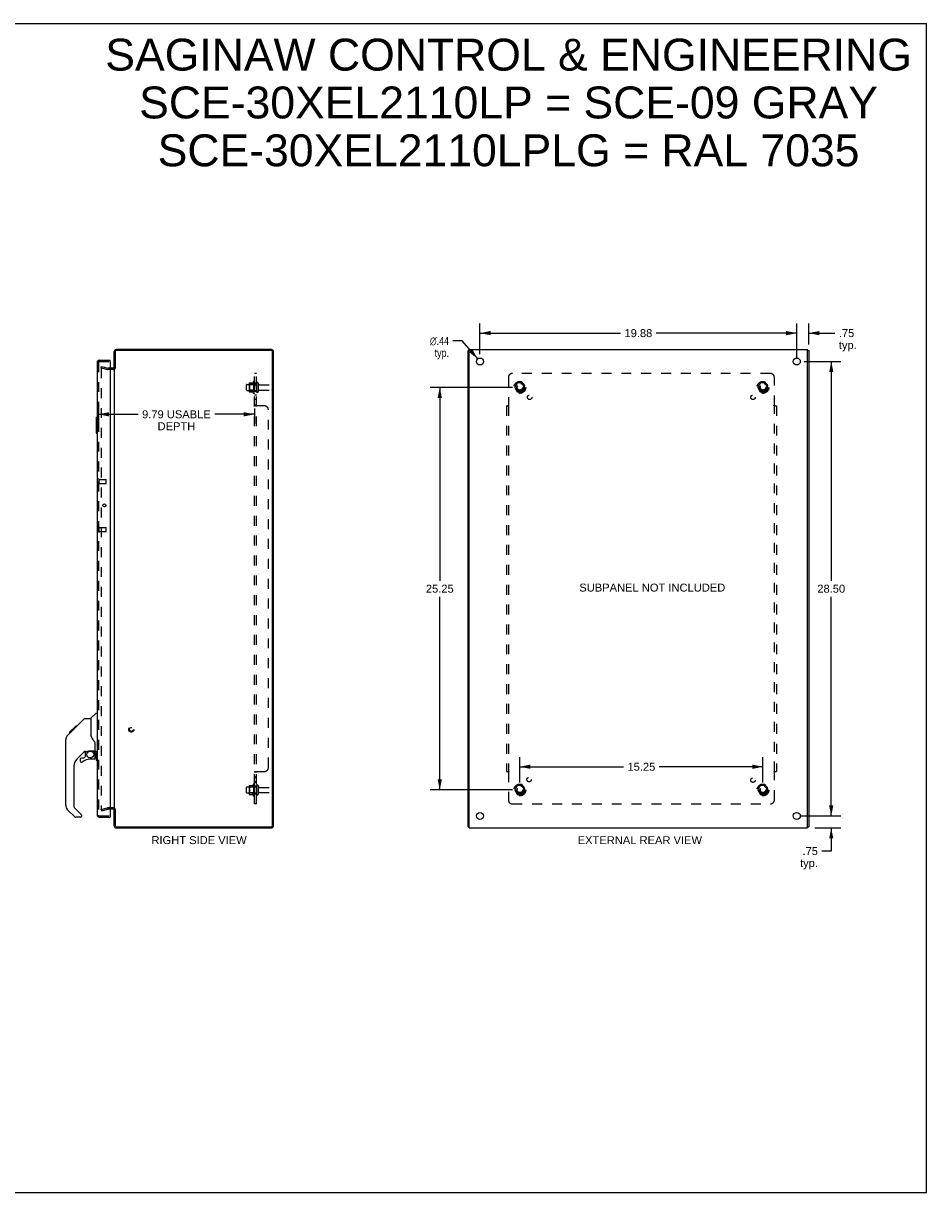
# Model space of a CAD drawing. Header units: inches. Extents: x 0 to 113, y 0 to 73.
# Tile 7 of 7: x 57 to 113, y 0 to 73. Entities that reach past the tile are written whole.
import ezdxf

# ---------------------------------------------------------------- set-up
doc = ezdxf.new("R2010")
doc.units = ezdxf.units.IN
doc.header["$LTSCALE"] = 6.233333
doc.header["$MEASUREMENT"] = 0
doc.linetypes.add('HIDDEN', pattern=[0.2, 0.1, -0.1])
doc.layers.get('0').update_dxf_attribs({"linetype": 'CONTINUOUS'})
for name, color, linetype in [('DEFAULT_2', 8, 'HIDDEN'), ('DIMENSIONS', 7, 'CONTINUOUS'), ('DOOR_ASSEMBLY', 7, 'CONTINUOUS'), ('SUBPANEL', 7, 'CONTINUOUS')]:
    doc.layers.add(name, color=color, linetype=linetype)
doc.styles.get("Standard").update_dxf_attribs({"font": 'arial.ttf'})
doc.styles.add('TEXTSTYLE_1', font='gdt', dxfattribs={"width": 0.8})
doc.dimstyles.new('DIMSTYLE_1', dxfattribs={"dimtxt": 0.5, "dimasz": 0.666667, "dimexe": 0.09, "dimexo": 0.07, "dimgap": 0.0375, "dimtad": 0, "dimtih": 1, "dimtoh": 1, "dimzin": 4, "dimdsep": 46, "dimtxsty": 'Standard', "dimblk": '_FILLED', "dimblk1": '_FILLED', "dimblk2": '_FILLED', "dimcen": 0.09, "dimadec": 3, "dimazin": 1, "dimtfac": 1, "dimtdec": 3, "dimtofl": 0, "dimtmove": 0, "dimatfit": 3, "dimldrblk": '_FILLED', "dimfxl": 0, "dimtolj": 1, "dimtzin": 4, "dimarcsym": 0})
doc.dimstyles.new('DIMSTYLE_2', dxfattribs={"dimtxt": 0.5, "dimasz": 0.666667, "dimexe": 0.09, "dimexo": 0.07, "dimgap": 0.09, "dimtad": 0, "dimtih": 1, "dimtoh": 1, "dimzin": 4, "dimdsep": 46, "dimtxsty": 'Standard', "dimblk": '_FILLED', "dimblk1": '_FILLED', "dimblk2": '_FILLED', "dimcen": 0.09, "dimadec": 3, "dimazin": 1, "dimtfac": 1, "dimtdec": 3, "dimtofl": 0, "dimtmove": 0, "dimatfit": 1, "dimldrblk": '_FILLED', "dimfxl": 0, "dimtolj": 1, "dimtzin": 4, "dimarcsym": 0})

# ---------------------------------------------------------------- blocks, each defined once
blk = doc.blocks.new('_FILLED')
at = {"color": 0, "linetype": 'ByBlock'}
blk.add_solid([(0, 0), (-1, 0.2), (-1, -0.2)], dxfattribs=at)
blk = doc.blocks.new('*D6')
at = {"layer": 'DIMENSIONS', "color": 2, "linetype": 'Continuous'}
for p, q in [((61.371, 49.289), (61.371, 48.215)), ((71.164, 49.18), (71.164, 48.215)), ((61.371, 48.815), (63.866, 48.815)), ((71.164, 48.815), (68.669, 48.815))]:
    blk.add_line(p, q, dxfattribs=at)
at = {"layer": 'DIMENSIONS', "color": 2, "linetype": 'Continuous', "xscale": 0.6666666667, "yscale": 0.6666666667, "zscale": 0.6666666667, "rotation": 180}
blk.add_blockref('_FILLED', (61.371, 48.815), dxfattribs=at)
at = {"layer": 'DIMENSIONS', "color": 2, "linetype": 'Continuous', "xscale": 0.6666666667, "yscale": 0.6666666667, "zscale": 0.6666666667}
blk.add_blockref('_FILLED', (71.164, 48.815), dxfattribs=at)
at = {"layer": 'DIMENSIONS', "color": 2, "linetype": 'Continuous', "insert": (66.268, 49.065), "char_height": 0.5, "width": 4.30297, "attachment_point": 2, "line_spacing_factor": 0.9}
blk.add_mtext('9.79 USABLE\\PDEPTH', dxfattribs=at)
blk = doc.blocks.new('*D7')
at = {"layer": 'DIMENSIONS', "color": 2, "linetype": 'Continuous'}
for p, q in [((105.654, 52.127), (107.949, 52.127)), ((107.349, 52.127), (107.349, 38.377)), ((107.349, 23.627), (107.349, 37.377)), ((105.654, 23.627), (107.949, 23.627))]:
    blk.add_line(p, q, dxfattribs=at)
at = {"layer": 'DIMENSIONS', "color": 2, "linetype": 'Continuous', "xscale": 0.6666666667, "yscale": 0.6666666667, "zscale": 0.6666666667}
for p, rotation in [((107.349, 52.127), 90), ((107.349, 23.627), 270)]:
    blk.add_blockref('_FILLED', p, dxfattribs=dict(at, rotation=rotation))
at = {"layer": 'DIMENSIONS', "color": 2, "linetype": 'Continuous', "insert": (107.349, 38.127), "char_height": 0.5, "width": 1.74721, "attachment_point": 2, "line_spacing_factor": 0.9}
blk.add_mtext('28.50', dxfattribs=at)
blk = doc.blocks.new('*D8')
at = {"layer": 'DIMENSIONS', "color": 2, "linetype": 'Continuous'}
for p, q in [((85.313, 52.594), (85.313, 54.507)), ((105.188, 52.594), (105.188, 54.507)), ((85.313, 53.907), (94.126, 53.907)), ((105.188, 53.907), (96.374, 53.907))]:
    blk.add_line(p, q, dxfattribs=at)
at = {"layer": 'DIMENSIONS', "color": 2, "linetype": 'Continuous', "xscale": 0.6666666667, "yscale": 0.6666666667, "zscale": 0.6666666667, "rotation": 180}
blk.add_blockref('_FILLED', (85.313, 53.907), dxfattribs=at)
at = {"layer": 'DIMENSIONS', "color": 2, "linetype": 'Continuous', "xscale": 0.6666666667, "yscale": 0.6666666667, "zscale": 0.6666666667}
blk.add_blockref('_FILLED', (105.188, 53.907), dxfattribs=at)
at = {"layer": 'DIMENSIONS', "color": 2, "linetype": 'Continuous', "insert": (95.25, 54.157), "char_height": 0.5, "width": 1.74721, "attachment_point": 2, "line_spacing_factor": 0.9}
blk.add_mtext('19.88', dxfattribs=at)
blk = doc.blocks.new('*D10')
at = {"layer": 'DIMENSIONS', "color": 2, "linetype": 'Continuous'}
for p, q in [((107.349, 23.627), (107.349, 24.961)), ((105.435, 23.627), (107.949, 23.627)), ((106.329, 22.877), (107.949, 22.877)), ((107.349, 22.877), (107.349, 21.421)), ((107.349, 21.421), (106.766, 21.421))]:
    blk.add_line(p, q, dxfattribs=at)
at = {"layer": 'DIMENSIONS', "color": 2, "linetype": 'Continuous', "xscale": 0.6666666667, "yscale": 0.6666666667, "zscale": 0.6666666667}
for p, rotation in [((107.349, 23.627), 270), ((107.349, 22.877), 90)]:
    blk.add_blockref('_FILLED', p, dxfattribs=dict(at, rotation=rotation))
at = {"layer": 'DIMENSIONS', "color": 2, "linetype": 'Continuous', "insert": (106.516, 21.671), "char_height": 0.5, "width": 1.12454, "attachment_point": 3, "line_spacing_factor": 0.9}
blk.add_mtext('.75\\Ptyp.', dxfattribs=at)
blk = doc.blocks.new('*D11')
at = {"layer": 'DIMENSIONS', "color": 2, "linetype": 'Continuous'}
for p, q in [((84.202, 53.414), (83.619, 53.414)), ((85.17, 52.293), (84.202, 53.414))]:
    blk.add_line(p, q, dxfattribs=at)
at = {"layer": 'DIMENSIONS', "color": 2, "linetype": 'Continuous', "xscale": 0.6666666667, "yscale": 0.6666666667, "zscale": 0.6666666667, "rotation": 310.7939435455}
blk.add_blockref('_FILLED', (85.17, 52.293), dxfattribs=at)
at = {"layer": 'DIMENSIONS', "color": 2, "linetype": 'Continuous', "insert": (83.369, 53.664), "char_height": 0.5, "width": 1.63693, "attachment_point": 3, "line_spacing_factor": 0.9, "style": 'TEXTSTYLE_1'}
blk.add_mtext('{\\fgdt;n}\\fArial;.44\\Ptyp.', dxfattribs=at)
blk = doc.blocks.new('*D12')
at = {"layer": 'DIMENSIONS', "color": 2, "linetype": 'Continuous'}
for p, q in [((87.813, 25.719), (87.813, 27.31)), ((103.063, 25.719), (103.063, 27.31)), ((87.813, 26.71), (94.314, 26.71)), ((103.063, 26.71), (96.561, 26.71))]:
    blk.add_line(p, q, dxfattribs=at)
at = {"layer": 'DIMENSIONS', "color": 2, "linetype": 'Continuous', "xscale": 0.6666666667, "yscale": 0.6666666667, "zscale": 0.6666666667, "rotation": 180}
blk.add_blockref('_FILLED', (87.813, 26.71), dxfattribs=at)
at = {"layer": 'DIMENSIONS', "color": 2, "linetype": 'Continuous', "xscale": 0.6666666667, "yscale": 0.6666666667, "zscale": 0.6666666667}
blk.add_blockref('_FILLED', (103.063, 26.71), dxfattribs=at)
at = {"layer": 'DIMENSIONS', "color": 2, "linetype": 'Continuous', "insert": (95.438, 26.96), "char_height": 0.5, "width": 1.74721, "attachment_point": 2, "line_spacing_factor": 0.9}
blk.add_mtext('15.25', dxfattribs=at)
blk = doc.blocks.new('*D13')
at = {"layer": 'DIMENSIONS', "color": 2, "linetype": 'Continuous'}
for p, q in [((87.346, 50.502), (82.19, 50.502)), ((82.79, 50.502), (82.79, 38.377)), ((82.79, 25.252), (82.79, 37.377)), ((87.346, 25.252), (82.19, 25.252))]:
    blk.add_line(p, q, dxfattribs=at)
at = {"layer": 'DIMENSIONS', "color": 2, "linetype": 'Continuous', "xscale": 0.6666666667, "yscale": 0.6666666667, "zscale": 0.6666666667}
for p, rotation in [((82.79, 50.502), 90), ((82.79, 25.252), 270)]:
    blk.add_blockref('_FILLED', p, dxfattribs=dict(at, rotation=rotation))
at = {"layer": 'DIMENSIONS', "color": 2, "linetype": 'Continuous', "insert": (82.79, 38.127), "char_height": 0.5, "width": 1.74721, "attachment_point": 2, "line_spacing_factor": 0.9}
blk.add_mtext('25.25', dxfattribs=at)
blk = doc.blocks.new('*D14')
at = {"layer": 'DIMENSIONS', "color": 2, "linetype": 'Continuous'}
for p, q in [((105.188, 52.375), (105.188, 54.507)), ((105.938, 53.201), (105.938, 54.507)), ((105.188, 53.907), (103.854, 53.907)), ((105.938, 53.907), (107.575, 53.907))]:
    blk.add_line(p, q, dxfattribs=at)
at = {"layer": 'DIMENSIONS', "color": 2, "linetype": 'Continuous', "xscale": 0.6666666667, "yscale": 0.6666666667, "zscale": 0.6666666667}
blk.add_blockref('_FILLED', (105.188, 53.907), dxfattribs=at)
at = {"layer": 'DIMENSIONS', "color": 2, "linetype": 'Continuous', "xscale": 0.6666666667, "yscale": 0.6666666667, "zscale": 0.6666666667, "rotation": 180}
blk.add_blockref('_FILLED', (105.938, 53.907), dxfattribs=at)
at = {"layer": 'DIMENSIONS', "color": 2, "linetype": 'Continuous', "insert": (107.825, 54.157), "char_height": 0.5, "width": 1.12454, "attachment_point": 1, "line_spacing_factor": 0.9}
blk.add_mtext('.75\\Ptyp.', dxfattribs=at)

msp = doc.modelspace()

# ---------------------------------------------------------------- linework, layer by layer
at = {"color": 7, "linetype": 'Continuous'}
for p, q in [((0, 73.333), (113.333, 73.333)), ((113.333, 0), (113.333, 73.333)), ((84.638, 52.814), (84.563, 52.814)), ((105.863, 52.814), (105.938, 52.814)), ((62.427, 51.702), (62.364, 51.702)), ((84.638, 22.94), (84.563, 22.94)), ((105.863, 22.94), (105.938, 22.94)), ((0, 0), (113.333, 0))]:
    msp.add_line(p, q, dxfattribs=at)
at = {"color": 3, "linetype": 'Continuous'}
for p, q in [((72.228, 52.877), (62.481, 52.877)), ((72.221, 52.814), (62.507, 52.814)), ((84.563, 22.94), (84.563, 52.814)), ((84.638, 22.877), (84.638, 52.877)), ((84.638, 52.877), (105.863, 52.877)), ((105.863, 22.877), (105.863, 52.877)), ((105.938, 52.814), (105.938, 22.94)), ((62.364, 51.702), (62.364, 52.76)), ((62.427, 52.734), (62.427, 51.7)), ((72.301, 23.02), (72.301, 52.734)), ((72.364, 23.013), (72.364, 52.741)), ((62.322, 51.702), (62.121, 51.702)), ((62.364, 51.675), (62.364, 24.079)), ((62.322, 24.052), (62.121, 24.052)), ((62.364, 22.994), (62.364, 24.052)), ((62.427, 24.054), (62.427, 23.02)), ((62.481, 22.877), (72.228, 22.877)), ((62.507, 22.94), (72.221, 22.94)), ((84.638, 22.877), (105.863, 22.877))]:
    msp.add_line(p, q, dxfattribs=at)
for centre in [(85.313, 52.127), (105.188, 52.127), (85.313, 23.627), (105.188, 23.627)]:
    msp.add_circle(centre, 0.219, dxfattribs=at)
for centre, radius, start, end in [((62.481, 52.76), 0.117, 90, 180), ((62.507, 52.734), 0.08, 90, 180), ((72.221, 52.734), 0.08, 0, 90), ((72.228, 52.741), 0.136, 0, 90), ((62.322, 51.744), 0.042, 270, 360), ((62.322, 24.01), 0.042, 0, 90), ((62.481, 22.994), 0.117, 180, 270), ((62.507, 23.02), 0.08, 180, 270), ((72.221, 23.02), 0.08, 270, 360), ((72.228, 23.013), 0.136, 270, 360)]:
    msp.add_arc(centre, radius, start, end, dxfattribs=at)
at = {"layer": 'DEFAULT_2', "color": 8, "linetype": 'HIDDEN'}
for p, q in [((61.552, 51.734), (61.571, 51.807)), ((61.552, 51.734), (61.938, 51.631)), ((61.552, 51.703), (61.552, 24.052)), ((61.571, 51.807), (61.957, 51.703)), ((62.121, 51.702), (61.964, 51.702)), ((62.322, 51.627), (61.964, 51.627)), ((70.664, 50.345), (70.664, 50.66)), ((70.694, 50.69), (71.289, 50.69)), ((70.828, 50.758), (70.828, 50.247)), ((70.848, 50.686), (70.828, 50.706)), ((70.839, 50.78), (71.067, 50.78)), ((70.848, 50.686), (70.848, 50.319)), ((71.144, 50.686), (70.848, 50.686)), ((71.094, 50.858), (71.094, 50.146)), ((71.144, 50.686), (71.164, 50.706)), ((71.144, 50.686), (71.144, 50.319)), ((71.164, 50.836), (71.164, 50.168)), ((71.289, 50.76), (71.289, 50.245)), ((71.399, 50.76), (71.399, 50.245)), ((71.462, 50.667), (72.259, 50.667)), ((72.289, 50.367), (72.289, 50.637)), ((87.649, 50.775), (87.495, 50.507)), ((87.967, 50.78), (87.658, 50.78)), ((88.13, 50.507), (87.976, 50.775)), ((102.899, 50.775), (102.745, 50.507)), ((103.217, 50.78), (102.908, 50.78)), ((103.38, 50.507), (103.226, 50.775)), ((70.694, 50.315), (71.289, 50.315)), ((70.848, 50.319), (70.828, 50.299)), ((70.839, 50.225), (71.067, 50.225)), ((71.144, 50.319), (70.848, 50.319)), ((71.144, 50.319), (71.164, 50.299)), ((71.462, 50.337), (72.259, 50.337)), ((87.495, 50.497), (87.649, 50.23)), ((87.967, 50.225), (87.658, 50.225)), ((87.976, 50.23), (88.13, 50.497)), ((102.745, 50.497), (102.899, 50.23)), ((103.217, 50.225), (102.908, 50.225)), ((103.226, 50.23), (103.38, 50.497)), ((70.664, 25.095), (70.664, 25.41)), ((70.694, 25.44), (71.289, 25.44)), ((70.694, 25.065), (71.289, 25.065)), ((70.828, 25.508), (70.828, 24.997)), ((70.848, 25.436), (70.828, 25.456)), ((70.848, 25.069), (70.828, 25.049)), ((70.839, 25.53), (71.067, 25.53)), ((70.839, 24.975), (71.067, 24.975)), ((71.144, 25.436), (70.848, 25.436)), ((70.848, 25.436), (70.848, 25.069)), ((71.144, 25.069), (70.848, 25.069)), ((71.094, 25.608), (71.094, 24.896)), ((71.144, 25.436), (71.164, 25.456)), ((71.144, 25.436), (71.144, 25.069)), ((71.144, 25.069), (71.164, 25.049)), ((71.164, 25.586), (71.164, 24.918)), ((71.289, 25.51), (71.289, 24.995)), ((71.399, 25.51), (71.399, 24.995)), ((71.462, 25.417), (72.259, 25.417)), ((71.462, 25.087), (72.259, 25.087)), ((72.289, 25.117), (72.289, 25.387)), ((87.649, 25.525), (87.495, 25.257)), ((87.495, 25.247), (87.649, 24.98)), ((87.967, 25.53), (87.658, 25.53)), ((87.967, 24.975), (87.658, 24.975)), ((88.13, 25.257), (87.976, 25.525)), ((87.976, 24.98), (88.13, 25.247)), ((102.899, 25.525), (102.745, 25.257)), ((102.745, 25.247), (102.899, 24.98)), ((103.217, 25.53), (102.908, 25.53)), ((103.217, 24.975), (102.908, 24.975)), ((103.38, 25.257), (103.226, 25.525)), ((103.226, 24.98), (103.38, 25.247)), ((61.552, 24.02), (61.938, 24.124)), ((61.552, 24.02), (61.571, 23.948)), ((61.571, 23.948), (61.957, 24.051)), ((62.322, 24.127), (61.964, 24.127)), ((62.121, 24.052), (61.964, 24.052))]:
    msp.add_line(p, q, dxfattribs=at)
for points in [[(61.552, 51.703), (61.552, 51.703), (61.552, 51.704), (61.552, 51.705), (61.552, 51.705), (61.552, 51.706), (61.552, 51.707), (61.552, 51.708), (61.553, 51.708), (61.553, 51.709), (61.553, 51.71), (61.553, 51.71), (61.554, 51.711), (61.554, 51.712), (61.554, 51.712), (61.555, 51.713), (61.555, 51.714), (61.555, 51.714), (61.556, 51.715), (61.556, 51.715), (61.557, 51.716), (61.557, 51.716), (61.558, 51.717), (61.558, 51.717), (61.559, 51.718), (61.559, 51.718), (61.56, 51.719), (61.56, 51.719), (61.561, 51.72), (61.562, 51.72), (61.562, 51.72), (61.563, 51.721), (61.563, 51.721), (61.564, 51.721), (61.565, 51.721), (61.565, 51.722), (61.566, 51.722), (61.567, 51.722), (61.567, 51.722), (61.568, 51.722), (61.569, 51.722), (61.57, 51.723), (61.57, 51.723), (61.571, 51.723), (61.571, 51.723)], [(61.571, 51.723), (61.571, 51.723), (61.569, 51.722), (61.567, 51.722), (61.565, 51.722), (61.564, 51.721), (61.562, 51.72), (61.561, 51.719), (61.559, 51.718), (61.558, 51.717), (61.557, 51.716), (61.556, 51.714), (61.555, 51.713), (61.554, 51.711), (61.553, 51.71), (61.552, 51.708), (61.552, 51.706), (61.552, 51.704), (61.552, 51.703)], [(61.576, 51.722), (61.574, 51.722), (61.572, 51.723), (61.571, 51.723)], [(61.571, 51.723), (61.572, 51.723), (61.572, 51.723), (61.573, 51.722), (61.574, 51.722), (61.574, 51.722), (61.575, 51.722), (61.576, 51.722)], [(61.571, 24.032), (61.571, 24.032), (61.57, 24.032), (61.57, 24.032), (61.569, 24.032), (61.568, 24.032), (61.567, 24.032), (61.567, 24.032), (61.566, 24.033), (61.565, 24.033), (61.565, 24.033), (61.564, 24.033), (61.563, 24.034), (61.563, 24.034), (61.562, 24.034), (61.562, 24.035), (61.561, 24.035), (61.56, 24.035), (61.56, 24.036), (61.559, 24.036), (61.559, 24.037), (61.558, 24.037), (61.558, 24.038), (61.557, 24.038), (61.557, 24.039), (61.556, 24.039), (61.556, 24.04), (61.555, 24.04), (61.555, 24.041), (61.555, 24.042), (61.554, 24.042), (61.554, 24.043), (61.554, 24.044), (61.553, 24.044), (61.553, 24.045), (61.553, 24.046), (61.553, 24.046), (61.552, 24.047), (61.552, 24.048), (61.552, 24.048), (61.552, 24.049), (61.552, 24.05), (61.552, 24.051), (61.552, 24.051), (61.552, 24.052)], [(61.552, 24.052), (61.552, 24.05), (61.552, 24.048), (61.552, 24.047), (61.553, 24.045), (61.554, 24.043), (61.555, 24.042), (61.556, 24.04), (61.557, 24.039), (61.558, 24.037), (61.559, 24.036), (61.561, 24.035), (61.562, 24.034), (61.564, 24.033), (61.565, 24.033), (61.567, 24.032), (61.569, 24.032), (61.571, 24.032), (61.571, 24.032)], [(61.571, 24.032), (61.572, 24.032), (61.574, 24.032), (61.576, 24.033)], [(61.576, 24.033), (61.575, 24.032), (61.574, 24.032), (61.574, 24.032), (61.573, 24.032), (61.572, 24.032), (61.572, 24.032), (61.571, 24.032)]]:
    msp.add_lwpolyline(points, dxfattribs=at)
for centre, radius in [((87.813, 50.502), 0.372), ((87.813, 50.502), 0.356), ((87.813, 50.502), 0.312), ((87.813, 50.502), 0.204), ((87.813, 50.502), 0.188), ((87.813, 50.502), 0.183), ((87.813, 50.502), 0.165), ((103.063, 50.502), 0.372), ((103.063, 50.502), 0.356), ((103.063, 50.502), 0.312), ((103.063, 50.502), 0.204), ((103.063, 50.502), 0.188), ((103.063, 50.502), 0.183), ((103.063, 50.502), 0.165), ((63.439, 29.052), 0.164), ((63.439, 29.052), 0.124), ((87.813, 25.252), 0.372), ((87.813, 25.252), 0.356), ((87.813, 25.252), 0.312), ((87.813, 25.252), 0.204), ((87.813, 25.252), 0.188), ((87.813, 25.252), 0.183), ((87.813, 25.252), 0.165), ((103.063, 25.252), 0.372), ((103.063, 25.252), 0.356), ((103.063, 25.252), 0.312), ((103.063, 25.252), 0.204), ((103.063, 25.252), 0.188), ((103.063, 25.252), 0.183), ((103.063, 25.252), 0.165)]:
    msp.add_circle(centre, radius, dxfattribs=at)
for centre, radius, start, end in [((61.964, 51.727), 0.1, 255, 270), ((61.964, 51.727), 0.025, 255, 270), ((62.322, 51.744), 0.117, 270, 326.90018), ((70.694, 50.66), 0.03, 90, 180), ((70.97, 50.758), 0.141, 174.79195, 180), ((70.839, 50.77), 0.01, 90, 174.80617), ((71.048, 50.79), 0.01, 270, 336.03207), ((71.695, 50.502), 0.698, 149.33687, 156.03207), ((71.126, 50.836), 0.0384, 0, 145.55034), ((71.344, 50.76), 0.055, 0, 180), ((71.462, 50.73), 0.0625, 180, 270), ((72.259, 50.637), 0.03, 360, 90), ((87.658, 50.77), 0.01, 90.01235, 149.98915), ((87.967, 50.77), 0.01, 30.01204, 89.98872), ((102.908, 50.77), 0.01, 90.01235, 149.98915), ((103.217, 50.77), 0.01, 30.01204, 89.98872), ((70.694, 50.345), 0.03, 180, 270), ((70.97, 50.247), 0.141, 180, 185.20805), ((70.839, 50.235), 0.01, 185.19383, 270), ((71.048, 50.215), 0.01, 23.96793, 90), ((71.695, 50.502), 0.698, 203.96793, 210.66313), ((71.126, 50.168), 0.0384, 214.44966, 360), ((71.344, 50.245), 0.055, 180, 360), ((71.462, 50.275), 0.0625, 90, 180), ((72.259, 50.367), 0.03, 270, 0), ((87.504, 50.502), 0.01, 150.01268, 209.98829), ((87.658, 50.235), 0.01, 210.01204, 269.98872), ((87.967, 50.235), 0.01, 270.01235, 329.98915), ((88.121, 50.502), 0.01, 330.01268, 29.98829), ((102.754, 50.502), 0.01, 150.01268, 209.98829), ((102.908, 50.235), 0.01, 210.01204, 269.98872), ((103.217, 50.235), 0.01, 270.01235, 329.98915), ((103.371, 50.502), 0.01, 330.01268, 29.98829), ((70.694, 25.41), 0.03, 90, 180), ((70.694, 25.095), 0.03, 180, 270), ((70.97, 25.508), 0.141, 174.79195, 180), ((70.97, 24.997), 0.141, 180, 185.20805), ((70.839, 25.52), 0.01, 90, 174.80617), ((70.839, 24.985), 0.01, 185.19383, 270), ((71.048, 25.54), 0.01, 270, 336.03207), ((71.048, 24.965), 0.01, 23.96793, 90), ((71.695, 25.252), 0.698, 149.33687, 156.03207), ((71.695, 25.252), 0.698, 203.96793, 210.66313), ((71.126, 25.586), 0.0384, 0, 145.55034), ((71.344, 25.51), 0.055, 0, 180), ((71.344, 24.995), 0.055, 180, 360), ((71.462, 25.48), 0.0625, 180, 270), ((71.462, 25.025), 0.0625, 90, 180), ((72.259, 25.387), 0.03, 360, 90), ((72.259, 25.117), 0.03, 270, 0), ((87.504, 25.252), 0.01, 150.01268, 209.98829), ((87.658, 25.52), 0.01, 90.01235, 149.98915), ((87.658, 24.985), 0.01, 210.01204, 269.98872), ((87.967, 25.52), 0.01, 30.01204, 89.98872), ((87.967, 24.985), 0.01, 270.01235, 329.98915), ((88.121, 25.252), 0.01, 330.01268, 29.98829), ((102.754, 25.252), 0.01, 150.01268, 209.98829), ((102.908, 25.52), 0.01, 90.01235, 149.98915), ((102.908, 24.985), 0.01, 210.01204, 269.98872), ((103.217, 25.52), 0.01, 30.01204, 89.98872), ((103.217, 24.985), 0.01, 270.01235, 329.98915), ((103.371, 25.252), 0.01, 330.01268, 29.98829), ((71.126, 24.918), 0.0384, 214.44966, 360), ((61.964, 24.027), 0.1, 90, 105), ((61.964, 24.027), 0.025, 90, 105), ((62.322, 24.01), 0.117, 33.09982, 90)]:
    msp.add_arc(centre, radius, start, end, dxfattribs=at)
at = {"layer": 'DOOR_ASSEMBLY', "color": 3, "linetype": 'Continuous'}
for p, q in [((61.296, 52.085), (61.296, 23.669)), ((61.413, 52.202), (62.121, 52.202)), ((62.121, 52.112), (62.121, 23.642)), ((61.413, 23.552), (62.121, 23.552))]:
    msp.add_line(p, q, dxfattribs=at)
at = {"layer": 'DOOR_ASSEMBLY', "color": 8, "linetype": 'HIDDEN'}
for p, q in [((61.371, 52.085), (61.371, 23.669)), ((61.413, 52.127), (62.106, 52.127)), ((61.414, 44.457), (61.414, 44.741)), ((61.414, 44.723), (61.861, 44.723)), ((61.414, 44.475), (61.861, 44.475)), ((61.871, 44.485), (61.871, 44.713)), ((61.414, 41.457), (61.414, 41.741)), ((61.414, 41.723), (61.861, 41.723)), ((61.414, 41.475), (61.861, 41.475)), ((61.871, 41.485), (61.871, 41.713)), ((61.413, 23.627), (62.106, 23.627))]:
    msp.add_line(p, q, dxfattribs=at)
at = {"layer": 'DOOR_ASSEMBLY', "color": 7, "linetype": 'Continuous'}
for p, q in [((62.121, 52.127), (62.106, 52.127)), ((62.121, 52.127), (62.121, 52.202)), ((61.236, 48.612), (61.236, 47.642)), ((61.251, 48.627), (61.296, 48.627)), ((61.283, 48.527), (61.283, 47.727)), ((61.251, 47.627), (61.296, 47.627)), ((59.721, 28.953), (60.486, 29.718)), ((60.542, 29.741), (60.903, 29.741)), ((60.903, 29.741), (60.903, 28.637)), ((60.908, 29.747), (61.206, 30.045)), ((61.296, 30.056), (61.234, 30.056)), ((59.443, 28.675), (59.423, 28.653)), ((59.443, 28.675), (59.721, 28.953)), ((59.549, 28.848), (59.963, 29.262)), ((59.549, 28.848), (59.616, 28.848)), ((59.552, 28.851), (59.619, 28.851)), ((59.553, 28.852), (59.62, 28.852)), ((59.701, 28.933), (59.634, 28.933)), ((59.721, 29.02), (59.788, 29.02)), ((59.735, 28.967), (59.721, 28.953)), ((59.742, 28.974), (59.735, 28.967)), ((59.761, 28.993), (59.742, 28.974)), ((59.87, 29.102), (59.803, 29.102)), ((59.879, 29.178), (59.946, 29.178)), ((59.963, 29.262), (59.965, 29.264)), ((60.029, 29.262), (59.963, 29.262)), ((59.963, 29.262), (60.03, 29.262)), ((59.965, 29.264), (60.031, 29.264)), ((60.922, 28.646), (60.903, 28.699)), ((59.328, 24.294), (59.328, 28.397)), ((61.178, 27.714), (61.178, 28.121)), ((60.514, 27.679), (60.013, 27.178)), ((60.233, 27.18), (60.233, 27.061)), ((60.312, 27.259), (60.465, 27.259)), ((60.473, 27.263), (60.545, 27.334)), ((60.548, 27.67), (60.548, 27.343)), ((60.591, 27.674), (60.678, 27.674)), ((60.678, 27.674), (60.68, 27.674)), ((60.863, 27.716), (61.159, 27.716)), ((61.1, 27.18), (60.863, 27.18)), ((61.041, 27.716), (61.121, 27.636)), ((61.111, 27.626), (61.106, 27.622)), ((61.115, 27.63), (61.111, 27.626)), ((61.159, 27.497), (61.178, 27.497)), ((61.178, 27.259), (61.178, 27.497)), ((61.218, 27.674), (61.296, 27.674)), ((61.236, 27.674), (61.236, 27.142)), ((61.283, 27.674), (61.283, 27.227)), ((59.84, 26.76), (59.84, 24.209)), ((61.251, 27.127), (61.296, 27.127)), ((59.895, 23.564), (59.443, 24.016)), ((59.863, 24.153), (60.298, 23.717)), ((60.233, 23.54), (59.951, 23.54)), ((60.312, 23.684), (60.312, 23.619)), ((62.106, 23.627), (62.121, 23.627)), ((62.121, 23.627), (62.121, 23.552))]:
    msp.add_line(p, q, dxfattribs=at)
for points in [[(61.281, 48.563), (61.282, 48.558), (61.282, 48.552), (61.283, 48.546), (61.283, 48.54), (61.283, 48.534), (61.283, 48.527)], [(61.283, 47.727), (61.283, 47.721), (61.283, 47.715), (61.283, 47.709), (61.282, 47.703), (61.282, 47.697), (61.281, 47.691)], [(60.486, 29.718), (60.494, 29.725), (60.502, 29.731), (60.511, 29.735), (60.521, 29.739), (60.531, 29.741), (60.542, 29.741)], [(59.442, 28.674), (59.423, 28.653), (59.398, 28.621), (59.376, 28.585), (59.358, 28.548), (59.344, 28.509), (59.334, 28.469), (59.329, 28.428), (59.328, 28.397)], [(59.847, 29.08), (59.826, 29.058), (59.804, 29.036), (59.783, 29.015), (59.761, 28.993)], [(61.125, 28.291), (61.075, 28.365), (61.025, 28.442), (60.984, 28.513), (60.95, 28.58), (60.922, 28.646)], [(61.178, 28.121), (61.177, 28.144), (61.173, 28.178), (61.164, 28.212), (61.152, 28.245), (61.137, 28.273), (61.125, 28.291)], [(60.68, 27.674), (60.687, 27.675), (60.696, 27.677), (60.706, 27.68), (60.718, 27.684), (60.731, 27.689), (60.746, 27.694), (60.762, 27.7), (60.78, 27.705), (60.798, 27.709), (60.817, 27.712), (60.836, 27.715), (60.855, 27.716), (60.863, 27.716)], [(61.158, 27.497), (61.158, 27.511), (61.156, 27.524), (61.153, 27.538), (61.15, 27.551), (61.145, 27.565), (61.139, 27.577), (61.132, 27.589), (61.124, 27.601), (61.116, 27.612), (61.106, 27.622)], [(61.121, 27.636), (61.12, 27.636), (61.12, 27.635), (61.119, 27.634), (61.118, 27.633), (61.115, 27.63)], [(61.283, 27.227), (61.283, 27.221), (61.283, 27.215), (61.283, 27.209), (61.282, 27.203), (61.282, 27.197), (61.281, 27.191)]]:
    msp.add_lwpolyline(points, dxfattribs=at)
at = {"layer": 'DOOR_ASSEMBLY', "color": 3, "linetype": 'Continuous'}
msp.add_circle((61.749, 43.099), 0.094, dxfattribs=at)
at = {"layer": 'DOOR_ASSEMBLY', "color": 7, "linetype": 'Continuous'}
msp.add_circle((60.863, 27.476), 0.217, dxfattribs=at)
at = {"layer": 'DOOR_ASSEMBLY', "color": 3, "linetype": 'Continuous'}
for centre, radius, start, end in [((61.413, 52.085), 0.117, 90, 180), ((62.106, 52.112), 0.015, 0, 90), ((61.413, 23.669), 0.117, 180, 270), ((62.106, 23.642), 0.015, 270, 360)]:
    msp.add_arc(centre, radius, start, end, dxfattribs=at)
at = {"layer": 'DOOR_ASSEMBLY', "color": 8, "linetype": 'HIDDEN'}
for centre, radius, start, end in [((61.413, 52.085), 0.042, 90, 180), ((61.393, 44.741), 0.0215, 360, 180), ((61.393, 44.457), 0.0215, 180, 0), ((61.861, 44.713), 0.01, 360, 90), ((61.861, 44.485), 0.01, 270, 0), ((61.393, 41.741), 0.0215, 360, 180), ((61.393, 41.457), 0.0215, 180, 0), ((61.861, 41.713), 0.01, 360, 90), ((61.861, 41.485), 0.01, 270, 0), ((61.413, 23.669), 0.042, 180, 270)]:
    msp.add_arc(centre, radius, start, end, dxfattribs=at)
at = {"layer": 'DOOR_ASSEMBLY', "color": 7, "linetype": 'Continuous'}
for centre, radius, start, end in [((61.251, 48.612), 0.015, 90, 180), ((61.281, 48.612), 0.015, 0, 90), ((61.251, 47.642), 0.015, 180, 270), ((61.281, 47.642), 0.015, 270, 360), ((60.922, 29.733), 0.0197, 135, 172.5), ((61.234, 30.017), 0.0394, 90, 135), ((59.761, 28.381), 0.433, 137.27268, 137.76144), ((60.43, 26.76), 0.591, 135, 180), ((60.312, 27.18), 0.0787, 90, 180), ((60.863, 26.393), 0.787, 90, 129.5212), ((60.591, 27.477), 0.197, 90, 135), ((60.465, 27.271), 0.0118, 270, 315), ((60.537, 27.343), 0.0118, 315, 360), ((61.1, 27.259), 0.0787, 270, 360), ((60.981, 27.497), 0.197, 0, 45), ((61.159, 27.735), 0.0197, 270, 360), ((61.218, 27.714), 0.0394, 180, 270), ((61.251, 27.142), 0.015, 180, 270), ((61.281, 27.142), 0.015, 270, 360), ((60.312, 27.061), 0.0787, 180, 309.5212), ((59.722, 24.294), 0.394, 180, 225), ((59.918, 24.209), 0.0787, 180, 225), ((59.951, 23.619), 0.0787, 225, 270), ((60.233, 23.619), 0.0787, 270, 360), ((60.265, 23.684), 0.0472, 0, 45)]:
    msp.add_arc(centre, radius, start, end, dxfattribs=at)
at = {"layer": 'SUBPANEL', "color": 8, "linetype": 'HIDDEN'}
for p, q in [((71.164, 24.377), (71.164, 51.377)), ((71.289, 51.377), (71.164, 51.377)), ((71.289, 24.377), (71.289, 51.377)), ((103.531, 51.377), (87.344, 51.377)), ((71.289, 50.752), (71.164, 50.752)), ((87.094, 51.127), (87.094, 49.381)), ((103.781, 49.381), (103.781, 51.127)), ((71.289, 50.252), (71.164, 50.252)), ((71.289, 50.024), (71.164, 50.024)), ((71.289, 49.743), (71.164, 49.743)), ((71.164, 49.38), (71.164, 49.381)), ((71.289, 49.381), (71.164, 49.381)), ((71.789, 49.346), (71.218, 49.346)), ((71.29, 49.379), (71.289, 49.38)), ((71.309, 49.362), (71.307, 49.363)), ((71.315, 49.353), (71.315, 49.354)), ((86.969, 49.346), (86.969, 26.409)), ((86.969, 49.346), (87.135, 49.346)), ((87.094, 49.346), (87.094, 26.409)), ((103.74, 49.346), (103.906, 49.346)), ((103.781, 26.409), (103.781, 49.346)), ((103.906, 49.346), (103.906, 26.409)), ((72.039, 26.659), (72.039, 49.096)), ((71.218, 26.409), (71.789, 26.409)), ((86.969, 26.409), (87.135, 26.409)), ((103.74, 26.409), (103.906, 26.409)), ((71.289, 26.373), (71.164, 26.373)), ((71.289, 26.048), (71.164, 26.048)), ((71.289, 26.012), (71.164, 26.012)), ((71.289, 25.767), (71.164, 25.767)), ((71.289, 25.731), (71.164, 25.731)), ((71.176, 26.387), (71.173, 26.386)), ((71.289, 26.374), (71.289, 26.373)), ((71.303, 26.388), (71.299, 26.385)), ((71.314, 26.399), (71.313, 26.398)), ((87.094, 26.373), (87.094, 24.627)), ((103.781, 24.627), (103.781, 26.373)), ((71.289, 25.502), (71.164, 25.502)), ((71.289, 25.002), (71.164, 25.002)), ((71.289, 24.377), (71.164, 24.377)), ((87.344, 24.377), (103.531, 24.377))]:
    msp.add_line(p, q, dxfattribs=at)
for points in [[(71.176, 49.367), (71.173, 49.369), (71.171, 49.37), (71.169, 49.372), (71.168, 49.373), (71.166, 49.375), (71.166, 49.377), (71.165, 49.378), (71.165, 49.379), (71.164, 49.38), (71.164, 49.381)], [(71.193, 49.359), (71.19, 49.36), (71.187, 49.362), (71.184, 49.363), (71.181, 49.364), (71.178, 49.366), (71.176, 49.367), (71.173, 49.369), (71.171, 49.37), (71.169, 49.372)], [(71.205, 49.354), (71.202, 49.355), (71.199, 49.356), (71.193, 49.359)], [(71.21, 49.351), (71.208, 49.353), (71.205, 49.354)], [(71.218, 49.346), (71.217, 49.347), (71.215, 49.349), (71.213, 49.35), (71.21, 49.351)], [(71.218, 49.346), (71.217, 49.347), (71.215, 49.349), (71.213, 49.35)], [(71.297, 49.37), (71.296, 49.372), (71.294, 49.373), (71.293, 49.374), (71.292, 49.375), (71.291, 49.377), (71.29, 49.378), (71.29, 49.379), (71.289, 49.38), (71.289, 49.381)], [(71.303, 49.367), (71.299, 49.369), (71.297, 49.37), (71.296, 49.372), (71.294, 49.373), (71.293, 49.374), (71.292, 49.375), (71.291, 49.377), (71.29, 49.378)], [(71.306, 49.364), (71.304, 49.366), (71.303, 49.367)], [(71.315, 49.346), (71.315, 49.348), (71.315, 49.349), (71.315, 49.35), (71.315, 49.352), (71.315, 49.353), (71.315, 49.354), (71.314, 49.356), (71.313, 49.357), (71.312, 49.358), (71.311, 49.36), (71.31, 49.361), (71.309, 49.362), (71.307, 49.363), (71.306, 49.364)], [(71.315, 49.346), (71.315, 49.348), (71.315, 49.349), (71.315, 49.35), (71.315, 49.352)], [(87.055, 49.346), (87.057, 49.347), (87.059, 49.349), (87.06, 49.35), (87.062, 49.351), (87.064, 49.353), (87.065, 49.354), (87.067, 49.355), (87.068, 49.356), (87.07, 49.358), (87.071, 49.359), (87.072, 49.36), (87.074, 49.362), (87.075, 49.363), (87.081, 49.369)], [(87.081, 49.369), (87.082, 49.37), (87.084, 49.372), (87.085, 49.373), (87.087, 49.375), (87.089, 49.377), (87.09, 49.378), (87.091, 49.379), (87.093, 49.38), (87.094, 49.381)], [(87.112, 49.369), (87.108, 49.372), (87.106, 49.373), (87.104, 49.374), (87.102, 49.375), (87.1, 49.377), (87.098, 49.378), (87.097, 49.379), (87.095, 49.38), (87.094, 49.381)], [(87.135, 49.346), (87.134, 49.348), (87.134, 49.349), (87.133, 49.35), (87.132, 49.352), (87.131, 49.353), (87.13, 49.354), (87.129, 49.356), (87.128, 49.357), (87.127, 49.358), (87.126, 49.36), (87.124, 49.361), (87.123, 49.362), (87.121, 49.363), (87.12, 49.364), (87.118, 49.366), (87.116, 49.367), (87.114, 49.368), (87.112, 49.369)], [(103.74, 49.346), (103.741, 49.348), (103.742, 49.349), (103.742, 49.35), (103.743, 49.352), (103.744, 49.353), (103.745, 49.354), (103.746, 49.356), (103.747, 49.357), (103.748, 49.358), (103.749, 49.36), (103.751, 49.361), (103.752, 49.362), (103.754, 49.363), (103.756, 49.364), (103.757, 49.366), (103.759, 49.367), (103.761, 49.368), (103.763, 49.369), (103.767, 49.372)], [(103.767, 49.372), (103.769, 49.373), (103.771, 49.374), (103.773, 49.375), (103.775, 49.377), (103.777, 49.378), (103.779, 49.379), (103.78, 49.38), (103.781, 49.381)], [(103.793, 49.37), (103.791, 49.372), (103.79, 49.373), (103.788, 49.375), (103.787, 49.377), (103.785, 49.378), (103.784, 49.379), (103.782, 49.38), (103.781, 49.381)], [(103.8, 49.363), (103.796, 49.367), (103.793, 49.37)], [(103.82, 49.346), (103.818, 49.347), (103.816, 49.349), (103.815, 49.35), (103.813, 49.351), (103.811, 49.353), (103.81, 49.354), (103.808, 49.355), (103.807, 49.356), (103.805, 49.358), (103.804, 49.359), (103.803, 49.36), (103.801, 49.362), (103.8, 49.363)], [(71.205, 26.401), (71.202, 26.399), (71.199, 26.398)], [(71.218, 26.409), (71.217, 26.407), (71.215, 26.406), (71.213, 26.405), (71.21, 26.403), (71.208, 26.402), (71.205, 26.401)], [(71.218, 26.409), (71.217, 26.407), (71.215, 26.406), (71.213, 26.405), (71.21, 26.403)], [(71.315, 26.409), (71.315, 26.407), (71.315, 26.406), (71.315, 26.404), (71.315, 26.403), (71.315, 26.402), (71.315, 26.4), (71.314, 26.399), (71.313, 26.398), (71.312, 26.396), (71.311, 26.395), (71.31, 26.394), (71.309, 26.393), (71.307, 26.391), (71.306, 26.39), (71.304, 26.389), (71.303, 26.388)], [(71.315, 26.409), (71.315, 26.407), (71.315, 26.406)], [(87.055, 26.409), (87.057, 26.407), (87.059, 26.406), (87.06, 26.405), (87.062, 26.403), (87.064, 26.402), (87.065, 26.401), (87.067, 26.399), (87.068, 26.398), (87.07, 26.397), (87.071, 26.395), (87.072, 26.394), (87.074, 26.393), (87.075, 26.392)], [(87.135, 26.409), (87.134, 26.407), (87.134, 26.406), (87.133, 26.404), (87.132, 26.403), (87.131, 26.402), (87.13, 26.4), (87.129, 26.399), (87.128, 26.398), (87.127, 26.396), (87.126, 26.395), (87.124, 26.394), (87.123, 26.393), (87.121, 26.391), (87.12, 26.39), (87.118, 26.389), (87.116, 26.388), (87.114, 26.387), (87.112, 26.385), (87.108, 26.383)], [(103.74, 26.409), (103.741, 26.407), (103.742, 26.406), (103.742, 26.404), (103.743, 26.403), (103.744, 26.402), (103.745, 26.4), (103.746, 26.399), (103.747, 26.398), (103.748, 26.396), (103.749, 26.395), (103.751, 26.394), (103.752, 26.393), (103.754, 26.391), (103.756, 26.39), (103.757, 26.389), (103.759, 26.388), (103.761, 26.387), (103.763, 26.385)], [(103.82, 26.409), (103.818, 26.407), (103.816, 26.406), (103.815, 26.405), (103.813, 26.403), (103.811, 26.402), (103.81, 26.401), (103.808, 26.399), (103.807, 26.398), (103.805, 26.397), (103.804, 26.395), (103.803, 26.394), (103.801, 26.393), (103.8, 26.392), (103.795, 26.386)], [(71.199, 26.398), (71.193, 26.395), (71.19, 26.394), (71.187, 26.393), (71.184, 26.392), (71.181, 26.39), (71.178, 26.389), (71.176, 26.387), (71.173, 26.386), (71.171, 26.384), (71.169, 26.383), (71.168, 26.381), (71.166, 26.38), (71.166, 26.378), (71.165, 26.377), (71.165, 26.375), (71.164, 26.374), (71.164, 26.373)], [(71.165, 26.375), (71.164, 26.374), (71.164, 26.373)], [(71.299, 26.385), (71.297, 26.384), (71.296, 26.383), (71.294, 26.382), (71.293, 26.38), (71.292, 26.379), (71.291, 26.378), (71.29, 26.377), (71.29, 26.375), (71.289, 26.374), (71.289, 26.373)], [(71.297, 26.384), (71.296, 26.383), (71.294, 26.382), (71.293, 26.38)], [(71.312, 26.396), (71.311, 26.395), (71.31, 26.394), (71.309, 26.393), (71.307, 26.391), (71.306, 26.39)], [(87.075, 26.392), (87.079, 26.387), (87.082, 26.384)], [(87.082, 26.384), (87.084, 26.383), (87.085, 26.381), (87.087, 26.38), (87.089, 26.378), (87.09, 26.377), (87.091, 26.375), (87.093, 26.374), (87.094, 26.373)], [(87.108, 26.383), (87.106, 26.382), (87.104, 26.38), (87.102, 26.379), (87.1, 26.378), (87.098, 26.377), (87.097, 26.375), (87.095, 26.374), (87.094, 26.373)], [(103.763, 26.385), (103.767, 26.383), (103.769, 26.382), (103.771, 26.38), (103.773, 26.379), (103.775, 26.378), (103.777, 26.377), (103.779, 26.375), (103.78, 26.374), (103.781, 26.373)], [(103.795, 26.386), (103.793, 26.384), (103.791, 26.383), (103.79, 26.381), (103.788, 26.38), (103.787, 26.378), (103.785, 26.377), (103.784, 26.375), (103.782, 26.374), (103.781, 26.373)]]:
    msp.add_lwpolyline(points, dxfattribs=at)
for centre, radius in [((87.813, 50.502), 0.25), ((103.063, 50.502), 0.25), ((88.431, 49.884), 0.141), ((102.444, 49.884), 0.141), ((88.393, 25.907), 0.141), ((102.444, 25.871), 0.141), ((87.813, 25.252), 0.25), ((103.063, 25.252), 0.25)]:
    msp.add_circle(centre, radius, dxfattribs=at)
for centre, start, end in [((87.344, 51.127), 90, 180), ((103.531, 51.127), 0, 90), ((71.789, 49.096), 0, 90), ((71.789, 26.659), 270, 360), ((87.344, 24.627), 180, 270), ((103.531, 24.627), 270, 360)]:
    msp.add_arc(centre, 0.25, start, end, dxfattribs=at)

# ---------------------------------------------------------------- texts
at = {"layer": 'DIMENSIONS', "color": 2, "linetype": 'Continuous', "attachment_point": 2, "line_spacing_factor": 0.9}
for s, insert, char_height, width in [('SAGINAW CONTROL & ENGINEERING\\PSCE-30XEL2110LP = SCE-09 GRAY\\PSCE-30XEL2110LPLG = RAL 7035', (87.106, 72.373), 2, 50.51301), ('SUBPANEL NOT INCLUDED', (96.123, 38.196), 0.5, 9.14312), ('RIGHT SIDE VIEW', (67.688, 22.359), 0.5, 5.96283), ('EXTERNAL REAR VIEW', (95.342, 22.356), 0.5, 7.78439)]:
    msp.add_mtext(s, dxfattribs=dict(at, insert=insert, char_height=char_height, width=width))

# ---------------------------------------------------------------- dimensions: what is measured, and where the dimension line sits
at = {"layer": 'DIMENSIONS', "color": 2, "linetype": 'Continuous'}
for base, p1, p2, picture, middle in [((105.187573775, 53.907282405), (85.312573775, 52.523955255), (105.187573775, 52.523955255), '*D8', (95.270387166, 53.904494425)), ((103.063, 26.71), (87.813, 25.649), (103.063, 25.649), '*D12', (95.461, 26.707))]:
    dim = msp.add_linear_dim(base=base, p1=p1, p2=p2, dimstyle='DIMSTYLE_1', dxfattribs=at)
    dim.commit()
    dim.dimension.update_dxf_attribs({"geometry": picture, "text_midpoint": middle, "dimtype": 160})
for base, p1, p2, angle, text, picture, middle in [((105.188, 53.907), (105.938, 53.131), (105.188, 52.305), 180, '<>\\Ptyp.', '*D14', (108.387, 53.532)), ((61.371, 48.815), (71.164, 48.145), (61.371, 48.145), 180, '<> USABLE\\PDEPTH', '*D6', (66.268, 48.44)), ((107.349, 23.627), (106.259, 22.877), (105.365, 23.627), 90, '<>\\Ptyp.', '*D10', (105.954, 21.046))]:
    dim = msp.add_linear_dim(base=base, p1=p1, p2=p2, angle=angle, text=text, dimstyle='DIMSTYLE_1', dxfattribs=at)
    dim.commit()
    dim.dimension.update_dxf_attribs({"geometry": picture, "text_midpoint": middle, "dimtype": 160})
dim = msp.add_diameter_dim_2p(p1=(85.17, 52.293), p2=(85.455, 51.962), text='%%c<>\\Ptyp.', dimstyle='DIMSTYLE_2', override={"dimpost": '<>'}, dxfattribs=at)
dim.commit()
dim.dimension.update_dxf_attribs({"geometry": '*D11', "text_midpoint": (82.55, 53.039), "dimtype": 163})
for base, p1, p2, angle, picture, middle in [((107.349, 52.127), (105.584, 23.627), (105.584, 52.127), 90, '*D7', (107.343, 37.874)), ((82.79, 25.252), (87.416, 50.502), (87.416, 25.252), 270, '*D13', (82.785, 37.874))]:
    dim = msp.add_linear_dim(base=base, p1=p1, p2=p2, angle=angle, dimstyle='DIMSTYLE_1', dxfattribs=at)
    dim.commit()
    dim.dimension.update_dxf_attribs({"geometry": picture, "text_midpoint": middle, "dimtype": 160})

doc.saveas('drawing.dxf')
